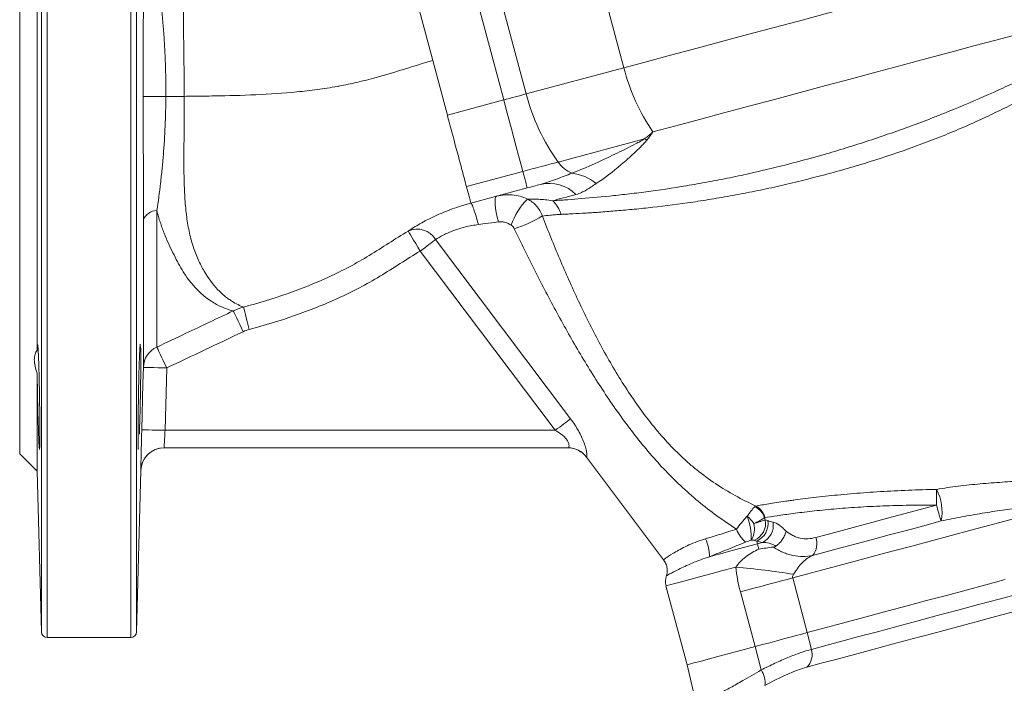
# Model space of a CAD drawing. Header units: millimetres. Extents: x 83 to 407, y -96 to 519.
# Tile 7 of 11: x 117 to 285, y 113 to 227. Entities that reach past the tile are written whole.
import ezdxf

# ---------------------------------------------------------------- set-up
doc = ezdxf.new("R2010")
doc.units = ezdxf.units.MM

msp = doc.modelspace()

# ---------------------------------------------------------------- linework, layer by layer
at = {"color": 8, "linetype": 'Continuous', "lineweight": 15}
for p, q in [((121.42, 306.23), (121.42, 121.23)), ((120.42, 213.73), (120.42, 305.25)), ((135.72, 121.23), (135.72, 304.36)), ((136.72, 303.4), (136.72, 122.2)), ((120.42, 122.2), (120.42, 213.73))]:
    msp.add_line(p, q, dxfattribs=at)
at = {"color": 7, "linetype": 'Continuous', "lineweight": 15}
for p, q in [((116.7, 213.73), (116.7, 274.73)), ((119.7, 170.48), (119.7, 256.97)), ((220.23, 218.85), (215.21, 237.58)), ((203.5, 214.36), (198.48, 233.1)), ((199.64, 213.33), (194.62, 232.06)), ((187.47, 220.11), (184.96, 229.47)), ((189.98, 210.74), (187.47, 220.11)), ((203.5, 214.36), (220.23, 218.85)), ((116.7, 152.73), (116.7, 213.73)), ((199.64, 213.33), (189.98, 210.74)), ((208.97, 202.7), (223.79, 206.67)), ((193.26, 198.49), (202.92, 201.08)), ((203.68, 198.25), (194.02, 195.66)), ((140.2, 194.37), (140.2, 170.99)), ((137.89, 167.52), (137.89, 192.8)), ((187.96, 189.42), (211.1, 158.7)), ((208.48, 156.73), (185.33, 187.44)), ((141.89, 167.42), (141.61, 156.73)), ((119.7, 149.73), (119.7, 166.55)), ((141.61, 156.73), (208.48, 156.73)), ((210.66, 153.73), (141.45, 153.73)), ((116.7, 152.73), (119.7, 149.73)), ((213.81, 152.13), (227.05, 134.56)), ((119.7, 149.73), (120.42, 122.2)), ((136.72, 122.2), (137.45, 149.83)), ((243, 137.75), (243.12, 137.28)), ((243.99, 137.51), (243.12, 137.28)), ((227.45, 130.08), (231.08, 116.56)), ((249.16, 131.45), (251.67, 122.08)), ((242.71, 119.68), (240.2, 129.05)), ((252.36, 119.2), (251.67, 122.08)), ((121.42, 121.23), (135.72, 121.23)), ((243.74, 115.67), (242.71, 119.68)), ((231.08, 116.56), (232.7, 109.53))]:
    msp.add_line(p, q, dxfattribs=at)
at = {"color": 7, "linetype": 'Continuous', "lineweight": 15, "flags": 128}
for points in [[(288.58, 237.16), (284.97, 236.19), (281.15, 235.17), (277.16, 234.1), (273.01, 232.99), (268.73, 231.84), (264.34, 230.66), (259.86, 229.46), (255.34, 228.25), (250.78, 227.03), (246.21, 225.81), (241.67, 224.59), (237.18, 223.39), (232.77, 222.2), (228.46, 221.05), (224.27, 219.93), (220.23, 218.85)], [(287.6, 224.56), (284, 223.6), (280.21, 222.58), (276.25, 221.52), (272.15, 220.42), (267.93, 219.29), (263.62, 218.14), (259.25, 216.97), (254.84, 215.79), (250.42, 214.6), (246.02, 213.42), (241.66, 212.25), (237.38, 211.11), (233.19, 209.98), (229.13, 208.9), (225.22, 207.85)], [(199.64, 213.33), (200.14, 213.46), (200.65, 213.6), (201.15, 213.73), (201.64, 213.86), (202.12, 213.99), (202.6, 214.12), (203.06, 214.24), (203.5, 214.36)], [(137.88, 213.94), (137.97, 213.93), (138.2, 213.93), (138.56, 213.93), (139.04, 213.93), (139.62, 213.93), (140.28, 213.93), (140.99, 213.93), (141.74, 213.93)], [(144.88, 213.95), (144.5, 213.95), (144.11, 213.95), (143.72, 213.94), (143.33, 213.94), (142.93, 213.94), (142.54, 213.94), (142.14, 213.93), (141.74, 213.93)], [(202.92, 201.08), (202.56, 202.41), (202.19, 203.81), (201.79, 205.29), (201.38, 206.83), (200.96, 208.41), (200.52, 210.03), (200.08, 211.67), (199.64, 213.33)], [(202.92, 201.08), (203.71, 201.29), (204.5, 201.51), (205.28, 201.71), (206.05, 201.92), (206.81, 202.12), (207.55, 202.32), (208.27, 202.52), (208.97, 202.7)], [(202.92, 201.08), (203.09, 200.45), (203.24, 199.89), (203.37, 199.4), (203.48, 199), (203.57, 198.67), (203.63, 198.44), (203.67, 198.3), (203.68, 198.25)], [(205.96, 198.87), (205.68, 198.79), (205.39, 198.71), (205.11, 198.64), (204.82, 198.56), (204.54, 198.48), (204.25, 198.41), (203.96, 198.33), (203.68, 198.25)], [(198.42, 196.84), (198.28, 196.72), (198.19, 196.43), (198.15, 196), (198.17, 195.44), (198.24, 194.77), (198.36, 194.03), (198.53, 193.24), (198.74, 192.44)], [(212.02, 197.14), (211.46, 196.99), (210.91, 196.84), (210.38, 196.7), (209.87, 196.56), (209.38, 196.43), (208.92, 196.31), (208.47, 196.19), (208.04, 196.07)], [(198.74, 192.44), (197.61, 192.29), (196.46, 192.14), (195.31, 191.99)], [(183.27, 190.87), (183.32, 190.78), (183.45, 190.58), (183.64, 190.25), (183.9, 189.83), (184.21, 189.31), (184.56, 188.73), (184.94, 188.1), (185.33, 187.44)], [(187.96, 189.42), (187.72, 189.24), (187.45, 189.03), (187.14, 188.8), (186.81, 188.56), (186.46, 188.29), (186.1, 188.02), (185.72, 187.73), (185.33, 187.44)], [(153.3, 177.19), (153.38, 177.02), (153.51, 176.76), (153.68, 176.4), (153.89, 175.95), (154.13, 175.44), (154.41, 174.87), (154.69, 174.26), (154.99, 173.63)], [(155.04, 177.85), (155.08, 177.69), (155.16, 177.42), (155.26, 177.03), (155.38, 176.55), (155.53, 175.99), (155.7, 175.37), (155.87, 174.71), (156.05, 174.02)], [(140.2, 170.99), (140.27, 170.84), (140.4, 170.58), (140.57, 170.22), (140.78, 169.77), (141.02, 169.25), (141.3, 168.67), (141.59, 168.06), (141.89, 167.42)], [(137.62, 156.83), (137.82, 164.83), (137.89, 167.52)], [(137.89, 167.52), (137.97, 167.52), (138.2, 167.52), (138.57, 167.51), (139.07, 167.49), (139.68, 167.48), (140.37, 167.46), (141.11, 167.44), (141.89, 167.42)], [(211.1, 158.7), (210.86, 158.52), (210.59, 158.32), (210.29, 158.09), (209.96, 157.84), (209.61, 157.58), (209.24, 157.3), (208.86, 157.02), (208.48, 156.73)], [(137.62, 156.83), (137.7, 156.83), (137.92, 156.82), (138.29, 156.81), (138.79, 156.8), (139.4, 156.78), (140.09, 156.77), (140.84, 156.75), (141.61, 156.73)], [(249.16, 131.45), (251.51, 132.07), (254.09, 132.77), (256.89, 133.52), (259.86, 134.31), (262.99, 135.15), (266.23, 136.02), (269.56, 136.91), (272.93, 137.81), (276.31, 138.72), (279.67, 139.62), (282.96, 140.5), (286.16, 141.36), (289.24, 142.18), (292.15, 142.96), (294.86, 143.69), (297.36, 144.36), (299.61, 144.96)], [(253.13, 138.37), (255.31, 138.95), (257.66, 139.58), (260.14, 140.24), (262.74, 140.94), (265.43, 141.66), (268.19, 142.4), (270.99, 143.15), (273.8, 143.91)], [(274.62, 141.2), (271.62, 140.39), (268.64, 139.59), (265.69, 138.8), (262.82, 138.03), (260.05, 137.29), (257.4, 136.58), (254.9, 135.91), (252.57, 135.29)], [(243.12, 137.28), (242.03, 136.99), (240.94, 136.7), (239.86, 136.41), (238.8, 136.12), (237.77, 135.85), (236.77, 135.58), (235.81, 135.32), (234.89, 135.08)], [(243.12, 137.28), (243.14, 137.22), (243.16, 137.14), (243.19, 137.05), (243.21, 136.94), (243.25, 136.82), (243.28, 136.68), (243.32, 136.54), (243.36, 136.38)], [(240.2, 129.05), (241.48, 129.39), (242.73, 129.72), (243.93, 130.04), (245.09, 130.36), (246.2, 130.65), (247.25, 130.93), (248.24, 131.2), (249.16, 131.45)], [(251.67, 122.08), (254.02, 122.71), (256.61, 123.4), (259.41, 124.15), (262.4, 124.95), (265.53, 125.79), (268.78, 126.66), (272.11, 127.56), (275.49, 128.46), (278.88, 129.37), (282.25, 130.27), (285.55, 131.16)], [(252.36, 119.2), (254.83, 119.86), (257.56, 120.59), (260.52, 121.39), (263.67, 122.23), (266.98, 123.12), (270.41, 124.04), (273.92, 124.98), (277.47, 125.93), (281.02, 126.88), (284.52, 127.82), (287.93, 128.73), (291.23, 129.61)], [(290.81, 126.66), (287.41, 125.75), (283.91, 124.81), (280.35, 123.85), (276.76, 122.89), (273.18, 121.94), (269.66, 120.99), (266.22, 120.07), (262.91, 119.18), (259.75, 118.34), (256.79, 117.54), (254.05, 116.81), (251.56, 116.14)], [(242.71, 119.68), (243.99, 120.02), (245.24, 120.35), (246.44, 120.68), (247.6, 120.99), (248.71, 121.28), (249.76, 121.57), (250.75, 121.83), (251.67, 122.08)], [(231.08, 116.56), (231.12, 116.57), (231.49, 116.67), (232.22, 116.87), (233.29, 117.15), (234.68, 117.53), (236.35, 117.97), (238.28, 118.49), (240.42, 119.06), (242.71, 119.68)]]:
    msp.add_lwpolyline(points, dxfattribs=at)
at = {"color": 8, "linetype": 'Continuous', "lineweight": 15, "flags": 128}
for points in [[(213.84, 152.13), (213.81, 152.13), (213.81, 152.13)], [(137.45, 149.83), (137.54, 150.6), (137.75, 151.25)], [(239.41, 133.29), (237.19, 132.69), (235.11, 132.13), (233.21, 131.62), (231.53, 131.17), (230.1, 130.79), (228.96, 130.49), (228.13, 130.26), (227.62, 130.13), (227.45, 130.08)]]:
    msp.add_lwpolyline(points, dxfattribs=at)
at = {"color": 7, "linetype": 'Continuous', "lineweight": 15}
for centre, radius, start, end in [((254.01, 227.52), 34.87, 194.4083, 214.3473), ((236.57, 222.76), 34.12, 194.255, 216.0086), ((218.84, 197.29), 10.61, 59.813, 62.1897), ((213.55, 205.87), 5.57, 214.6558, 246.3291), ((210.53, 193.15), 7.66, 49.8453, 84.0877), ((207.45, 192.58), 6.46, 44.9332, 103.2961), ((211.25, 188.59), 10.81, 134.2135, 162.4364), ((204.49, 192.3), 5.17, 15.974, 46.7682), ((140.23, 191.84), 2.53, 90.7066, 157.7935), ((195.3, 211.18), 20.84, 287.1614, 301.7276), ((184.79, 187.49), 3.71, 31.3844, 114.2081), ((141.83, 167.41), 3.94, 114.442, 178.283), ((141.45, 149.73), 4, 90, 178.5278), ((141.45, 149.73), 4, 89.9999, 157.6291), ((210.61, 149.73), 4, 36.6211, 90), ((210.65, 149.75), 3.98, 36.7375, 89.9685), ((311.75, 144.89), 37.96, 177.376, 181.4815), ((266.34, 142.76), 8.42, 349.2985, 27.3001), ((241.26, 140.71), 3.26, 18.6745, 64.3027), ((241.43, 141.05), 3.06, 13.6271, 62.2713), ((303.98, 151.55), 31.13, 194.2148, 199.4252), ((235.55, 135.74), 8.57, 35.7343, 47.1483), ((231.3, 138.24), 10.76, 358.1524, 20.5835), ((238.9, 139.85), 3.72, 328.2709, 13.9373), ((241.3, 140.84), 3.22, 293.2841, 9.9317), ((241.7, 140.71), 3.23, 293.7032, 9.7693), ((242.59, 140.45), 3.25, 295.493, 9.7096), ((243.71, 141.17), 4.4, 198.159, 234.2961), ((250.14, 137.32), 3.17, 320.1301, 19.2802), ((228.52, 135.28), 6.37, 358.1453, 26.666), ((230.35, 130.86), 3, 160.7294, 195), ((228.35, 2.71), 131.04, 80.7961, 85.1592), ((121.42, 122.23), 1, 181.5, 270), ((135.72, 122.23), 1, 270, 358.5), ((249.49, 118.32), 3.01, 313.625, 17.0849), ((240.53, 113.47), 3.9, 353.1526, 34.4668)]:
    msp.add_arc(centre, radius, start, end, dxfattribs=at)
for centre, major_axis, ratio in [((270.27, 151.87), (28.98, 7.76), 0.294744), ((271.02, 149.07), (31.88, 8.54), 0.267949)]:
    msp.add_ellipse(centre, major_axis=major_axis, ratio=ratio, start_param=3.571292, end_param=3.632357, dxfattribs=at)
for points, knots in [([(155.3, 249.47), (154.95, 249.41), (154.54, 249.32), (153.68, 249.09), (153.22, 248.94), (152.29, 248.56), (151.81, 248.32), (151.1, 247.91), (150.86, 247.75), (150.39, 247.42), (150.16, 247.25), (149.47, 246.67), (149.04, 246.24), (148.23, 245.25), (147.86, 244.71), (147.17, 243.49), (146.86, 242.83), (146.5, 241.92), (146.43, 241.73), (146.3, 241.35), (146.24, 241.16), (146.06, 240.57), (145.94, 240.18), (145.63, 238.95), (145.46, 238.09), (145.19, 236.28), (145.09, 235.34), (144.99, 233.87), (144.96, 233.37), (144.91, 232.34), (144.89, 231.82), (144.83, 230.25), (144.79, 229.17), (144.76, 226.97), (144.77, 225.85), (144.79, 224.13), (144.8, 223.56), (144.82, 222.39), (144.83, 221.79), (144.85, 220.01), (144.86, 218.81), (144.87, 217), (144.88, 216.39), (144.88, 215.48), (144.88, 215.18), (144.88, 214.72), (144.88, 214.49), (144.88, 214.26), (144.88, 214.11), (144.88, 214.03), (144.88, 213.95)], [0, 0, 0, 0, 0.0625, 0.0625, 0.125, 0.125, 0.1875, 0.1875, 0.21875, 0.21875, 0.25, 0.25, 0.3125, 0.3125, 0.375, 0.375, 0.4375, 0.4375, 0.453125, 0.453125, 0.46875, 0.46875, 0.5, 0.5, 0.5625, 0.5625, 0.625, 0.625, 0.65625, 0.65625, 0.6875, 0.6875, 0.75, 0.75, 0.8125, 0.8125, 0.84375, 0.84375, 0.875, 0.875, 0.9375, 0.9375, 0.96875, 0.96875, 0.984375, 0.984375, 0.992187, 0.996094, 0.996094, 1, 1, 1, 1]), ([(137.88, 213.94), (137.88, 216.01), (137.88, 218.07), (137.88, 220.62), (137.88, 221.13), (137.88, 222.15), (137.88, 222.65), (137.88, 224.16), (137.88, 225.16), (137.89, 228.1), (137.89, 230), (137.89, 233.73), (137.89, 235.54), (137.89, 237.33)], [0, 0, 0, 0, 0.25, 0.25, 0.3125, 0.3125, 0.375, 0.375, 0.5, 0.5, 0.75, 0.75, 1, 1, 1, 1]), ([(140.2, 235.56), (140.33, 234.72), (140.46, 233.87), (140.68, 232.17), (140.79, 231.32), (140.97, 229.59), (141.06, 228.72), (141.22, 226.95), (141.29, 226.06), (141.43, 224.26), (141.49, 223.34), (141.59, 221.49), (141.63, 220.55), (141.73, 217.74), (141.75, 215.84), (141.74, 213.93)], [0, 0, 0, 0, 0.125, 0.125, 0.25, 0.25, 0.375, 0.375, 0.5, 0.5, 0.625, 0.625, 0.75, 0.75, 1, 1, 1, 1]), ([(208.04, 196.07), (208.35, 196.09), (208.68, 196.11), (209.36, 196.16), (209.71, 196.18), (210.81, 196.26), (211.59, 196.32), (214.04, 196.52), (215.83, 196.68), (218.74, 196.97), (219.75, 197.08), (221.84, 197.32), (222.93, 197.45), (226.26, 197.89), (228.57, 198.23), (232.18, 198.83), (233.41, 199.05), (235.89, 199.51), (237.15, 199.75), (239.05, 200.14), (239.69, 200.27), (240.97, 200.55), (241.61, 200.69), (243.54, 201.13), (244.83, 201.43), (248.7, 202.38), (251.3, 203.07), (255.22, 204.19), (256.53, 204.57), (259.16, 205.38), (260.46, 205.79), (264.34, 207.05), (266.87, 207.93), (270.61, 209.3), (271.84, 209.77), (273.68, 210.48), (274.29, 210.72), (275.5, 211.2), (276.1, 211.45), (279.08, 212.66), (281.37, 213.65), (284.66, 215.13), (285.74, 215.62), (287.84, 216.59), (288.88, 217.07), (291.86, 218.46), (293.7, 219.32), (296.25, 220.48), (297.06, 220.85), (298.61, 221.53), (299.35, 221.86), (301.42, 222.75), (302.6, 223.25), (304.08, 223.86), (304.53, 224.05), (305.13, 224.29), (305.32, 224.37), (305.67, 224.51), (305.84, 224.58), (305.99, 224.64)], [0, 0, 0, 0, 0.015625, 0.015625, 0.03125, 0.03125, 0.0625, 0.0625, 0.125, 0.125, 0.15625, 0.15625, 0.1875, 0.1875, 0.25, 0.25, 0.28125, 0.28125, 0.3125, 0.3125, 0.328125, 0.328125, 0.34375, 0.34375, 0.375, 0.375, 0.4375, 0.4375, 0.46875, 0.46875, 0.5, 0.5, 0.5625, 0.5625, 0.59375, 0.59375, 0.609375, 0.609375, 0.625, 0.625, 0.6875, 0.6875, 0.71875, 0.71875, 0.75, 0.75, 0.8125, 0.8125, 0.84375, 0.84375, 0.875, 0.875, 0.9375, 0.9375, 0.96875, 0.96875, 0.984375, 0.984375, 1, 1, 1, 1]), ([(187.47, 220.11), (184.24, 219.14), (179.97, 217.71), (174.58, 216.35), (172.35, 215.88), (170.09, 215.47), (167.7, 215.09), (160.75, 214.29), (153.6, 214.06), (147.15, 213.98), (145.43, 213.96), (144.88, 213.95)], [0, 0, 0, 0, 0.1875, 0.25, 0.3061053, 0.3125, 0.375, 0.4375, 0.6875, 0.75, 0.7791616, 0.7791616, 0.7791616, 0.7791616]), ([(306.79, 219.62), (306.62, 219.59), (306.44, 219.55), (306.05, 219.46), (305.85, 219.41), (305.19, 219.26), (304.7, 219.14), (303.1, 218.73), (301.85, 218.39), (300.05, 217.86), (299.67, 217.75), (298.91, 217.51), (298.52, 217.38), (297.32, 216.99), (296.48, 216.7), (293.88, 215.76), (292.02, 215), (289.55, 213.88), (289.05, 213.64), (288.04, 213.17), (287.53, 212.92), (285.98, 212.18), (284.94, 211.67), (282.8, 210.64), (281.7, 210.13), (279.47, 209.11), (278.33, 208.61), (276.57, 207.87), (275.98, 207.62), (274.79, 207.14), (274.19, 206.9), (272.39, 206.2), (271.17, 205.74), (267.49, 204.41), (264.99, 203.56), (261.79, 202.57), (261.15, 202.37), (259.86, 201.98), (259.21, 201.79), (257.27, 201.23), (255.97, 200.87), (252.1, 199.84), (249.53, 199.2), (245.7, 198.33), (244.43, 198.06), (242.53, 197.67), (241.89, 197.54), (240.63, 197.29), (240, 197.17), (238.12, 196.82), (236.88, 196.61), (234.43, 196.2), (233.22, 196.01), (229.66, 195.48), (227.38, 195.19), (224.11, 194.82), (223.04, 194.71), (220.98, 194.51), (219.99, 194.42), (218.08, 194.26), (217.16, 194.19), (215.4, 194.06), (214.56, 194), (212.95, 193.9), (212.19, 193.86), (211.11, 193.8), (210.76, 193.79), (210.1, 193.75), (209.77, 193.74), (209.47, 193.73)], [0, 0, 0, 0, 0.015625, 0.015625, 0.03125, 0.03125, 0.0625, 0.0625, 0.125, 0.125, 0.140625, 0.140625, 0.15625, 0.15625, 0.1875, 0.1875, 0.25, 0.25, 0.265625, 0.265625, 0.28125, 0.28125, 0.3125, 0.3125, 0.34375, 0.34375, 0.375, 0.375, 0.390625, 0.390625, 0.40625, 0.40625, 0.4375, 0.4375, 0.5, 0.5, 0.515625, 0.515625, 0.53125, 0.53125, 0.5625, 0.5625, 0.625, 0.625, 0.65625, 0.65625, 0.671875, 0.671875, 0.6875, 0.6875, 0.71875, 0.71875, 0.75, 0.75, 0.8125, 0.8125, 0.84375, 0.84375, 0.875, 0.875, 0.90625, 0.90625, 0.9375, 0.9375, 0.96875, 0.96875, 0.984375, 0.984375, 1, 1, 1, 1]), ([(137.89, 192.8), (137.89, 194.45), (137.89, 196.13), (137.89, 198.71), (137.89, 199.58), (137.89, 201.32), (137.89, 202.2), (137.88, 206.61), (137.88, 210.22), (137.88, 213.94)], [0, 0, 0, 0, 0.25, 0.25, 0.375, 0.375, 0.5, 0.5, 1, 1, 1, 1]), ([(141.74, 213.93), (141.73, 212.22), (141.69, 210.53), (141.55, 207.19), (141.45, 205.54), (141.25, 203.1), (141.17, 202.29), (141.01, 200.68), (140.93, 199.88), (140.65, 197.49), (140.44, 195.92), (140.2, 194.37)], [0, 0, 0, 0, 0.25, 0.25, 0.5, 0.5, 0.625, 0.625, 0.75, 0.75, 1, 1, 1, 1]), ([(144.88, 213.95), (144.88, 213.88), (144.88, 213.8), (144.88, 213.65), (144.88, 213.42), (144.88, 212.89), (144.88, 212.43), (144.88, 211.53), (144.88, 210.92), (144.87, 209.13), (144.87, 207.95), (144.85, 205.6), (144.84, 204.44), (144.84, 202.71), (144.84, 202.14), (144.85, 201.01), (144.85, 200.46), (144.89, 198.81), (144.93, 197.74), (145.06, 195.66), (145.15, 194.64), (145.33, 193.17), (145.39, 192.69), (145.55, 191.75), (145.63, 191.29), (145.91, 189.95), (146.15, 189.1), (146.54, 187.89), (146.68, 187.5), (146.97, 186.73), (147.13, 186.36), (147.61, 185.27), (147.95, 184.59), (149.03, 182.73), (149.81, 181.71), (151.02, 180.45), (151.43, 180.07), (152.04, 179.58), (152.24, 179.42), (152.64, 179.13), (152.84, 179), (153.41, 178.63), (153.78, 178.43), (154.46, 178.09), (154.78, 177.95), (155.04, 177.85)], [0, 0, 0, 0, 0.003906, 0.003906, 0.007812, 0.015625, 0.03125, 0.03125, 0.0625, 0.0625, 0.125, 0.125, 0.1875, 0.1875, 0.21875, 0.21875, 0.25, 0.25, 0.3125, 0.3125, 0.375, 0.375, 0.40625, 0.40625, 0.4375, 0.4375, 0.5, 0.5, 0.53125, 0.53125, 0.5625, 0.5625, 0.625, 0.625, 0.75, 0.75, 0.8125, 0.8125, 0.84375, 0.84375, 0.875, 0.875, 0.9375, 0.9375, 1, 1, 1, 1]), ([(211.32, 200.77), (213.37, 201.58), (215.43, 202.49), (218.56, 203.97), (219.61, 204.48), (221.18, 205.27), (221.71, 205.54), (222.5, 205.95), (222.76, 206.09), (223.28, 206.38), (223.54, 206.52), (223.79, 206.67)], [0, 0, 0, 0, 0.5, 0.5, 0.75, 0.75, 0.875, 0.875, 0.9375, 0.9375, 1, 1, 1, 1]), ([(224.18, 206.46), (224.02, 206.25), (223.84, 206.06), (223.48, 205.67), (223.3, 205.49), (222.75, 204.94), (222.38, 204.58), (221.26, 203.54), (220.52, 202.88), (218.33, 201.02), (216.9, 199.92), (215.47, 199)], [0, 0, 0, 0, 0.0625, 0.0625, 0.125, 0.125, 0.25, 0.25, 0.5, 0.5, 1, 1, 1, 1]), ([(205.96, 198.87), (206.9, 199.12), (207.8, 199.43), (209.58, 200.1), (210.46, 200.45), (211.32, 200.77)], [0, 0, 0, 0, 0.5, 0.5, 1, 1, 1, 1]), ([(215.47, 199), (215.18, 198.82), (214.9, 198.62), (214.35, 198.25), (214.08, 198.07), (213.25, 197.58), (212.67, 197.31), (212.02, 197.14)], [0, 0, 0, 0, 0.25, 0.25, 0.5, 0.5, 1, 1, 1, 1]), ([(198.42, 196.84), (198.86, 196.96), (199.31, 197.04), (200.2, 197.11), (200.65, 197.11), (202.01, 196.98), (202.88, 196.74), (203.71, 196.34)], [0, 0, 0, 0, 0.25, 0.25, 0.5, 0.5, 1, 1, 1, 1]), ([(203.71, 196.34), (203.97, 196.35), (204.26, 196.35), (204.89, 196.34), (205.22, 196.33), (205.95, 196.29), (206.34, 196.26), (207.15, 196.19), (207.58, 196.14), (208.04, 196.07)], [0, 0, 0, 0, 0.25, 0.25, 0.5, 0.5, 0.75, 0.75, 1, 1, 1, 1]), ([(203.71, 196.34), (204, 196.2), (204.28, 196.03), (204.8, 195.64), (205.04, 195.41), (205.48, 194.91), (205.67, 194.65), (206.01, 194.08), (206.15, 193.77), (206.26, 193.45)], [0, 0, 0, 0, 0.25, 0.25, 0.5, 0.5, 0.75, 0.75, 1, 1, 1, 1]), ([(153.3, 177.19), (152.87, 177.3), (152.35, 177.46), (151.21, 177.91), (150.6, 178.21), (149.34, 178.95), (148.7, 179.4), (147.45, 180.47), (146.83, 181.09), (145.94, 182.16), (145.65, 182.54), (145.07, 183.34), (144.79, 183.77), (144.25, 184.67), (143.98, 185.15), (143.47, 186.13), (143.21, 186.64), (142.69, 187.68), (142.44, 188.22), (141.93, 189.34), (141.69, 189.92), (141.21, 191.12), (140.99, 191.75), (140.57, 193.03), (140.38, 193.69), (140.2, 194.37)], [0, 0, 0, 0, 0.125, 0.125, 0.25, 0.25, 0.375, 0.375, 0.5, 0.5, 0.5625, 0.5625, 0.625, 0.625, 0.6875, 0.6875, 0.75, 0.75, 0.8125, 0.8125, 0.875, 0.875, 0.9375, 0.9375, 1, 1, 1, 1]), ([(183.27, 190.87), (183.85, 191.25), (184.52, 191.67), (185.68, 192.33), (186.09, 192.55), (186.94, 192.99), (187.38, 193.21), (188.3, 193.64), (188.78, 193.85), (189.78, 194.26), (190.28, 194.46), (191.32, 194.84), (191.85, 195.02), (192.65, 195.27), (192.92, 195.35), (193.47, 195.51), (193.74, 195.59), (194.02, 195.66)], [0, 0, 0, 0, 0.25, 0.25, 0.375, 0.375, 0.5, 0.5, 0.625, 0.625, 0.75, 0.75, 0.875, 0.875, 0.9375, 0.9375, 1, 1, 1, 1]), ([(194.02, 195.66), (194.06, 195.67), (194.12, 195.59), (194.28, 195.23), (194.39, 194.96), (194.63, 194.29), (194.76, 193.88), (195.03, 192.98), (195.17, 192.49), (195.31, 191.99)], [0, 0, 0, 0, 0.25, 0.25, 0.5, 0.5, 0.75, 0.75, 1, 1, 1, 1]), ([(200.94, 191.86), (200.61, 192.07), (200.26, 192.24), (199.7, 192.4), (199.51, 192.43), (199.13, 192.47), (198.94, 192.47), (198.74, 192.44)], [0, 0, 0, 0, 0.5, 0.5, 0.75, 0.75, 1, 1, 1, 1]), ([(209.47, 193.73), (209.13, 193.71), (208.81, 193.69), (208.2, 193.65), (207.92, 193.62), (207.11, 193.55), (206.65, 193.5), (206.26, 193.45)], [0, 0, 0, 0, 0.25, 0.25, 0.5, 0.5, 1, 1, 1, 1]), ([(206.26, 193.45), (207.22, 191), (208.2, 188.55), (210.26, 183.68), (211.33, 181.27), (213.57, 176.49), (214.74, 174.13), (216.61, 170.63), (217.25, 169.48), (218.58, 167.19), (219.26, 166.05), (221.38, 162.7), (222.88, 160.53), (225.3, 157.42), (226.14, 156.41), (227.89, 154.45), (228.8, 153.49), (230.23, 152.12), (230.71, 151.67), (231.71, 150.78), (232.22, 150.35), (233.78, 149.11), (234.85, 148.33), (237.04, 146.86), (238.17, 146.18), (240.47, 144.91), (241.65, 144.31), (242.85, 143.76)], [0, 0, 0, 0, 0.125, 0.125, 0.25, 0.25, 0.375, 0.375, 0.4375, 0.4375, 0.5, 0.5, 0.625, 0.625, 0.6875, 0.6875, 0.75, 0.75, 0.78125, 0.78125, 0.8125, 0.8125, 0.875, 0.875, 0.9375, 0.9375, 1, 1, 1, 1]), ([(155.04, 177.85), (157.57, 178.52), (160.07, 179.27), (164.97, 180.99), (167.38, 181.95), (170.91, 183.57), (172.07, 184.15), (174.36, 185.37), (175.49, 186.02), (177.73, 187.37), (178.83, 188.08), (181.04, 189.49), (182.15, 190.19), (183.27, 190.87)], [0, 0, 0, 0, 0.25, 0.25, 0.5, 0.5, 0.625, 0.625, 0.75, 0.75, 0.875, 0.875, 1, 1, 1, 1]), ([(195.31, 191.99), (194.54, 191.89), (193.79, 191.75), (192.71, 191.48), (192.36, 191.38), (191.67, 191.17), (191.34, 191.06), (190.7, 190.82), (190.4, 190.69), (189.82, 190.44), (189.55, 190.31), (188.77, 189.91), (188.33, 189.65), (187.96, 189.42)], [0, 0, 0, 0, 0.25, 0.25, 0.375, 0.375, 0.5, 0.5, 0.625, 0.625, 0.75, 0.75, 1, 1, 1, 1]), ([(239.53, 139.8), (238.39, 140.53), (237.27, 141.29), (235.09, 142.88), (234.02, 143.71), (231.93, 145.43), (230.92, 146.33), (228.94, 148.19), (227.98, 149.15), (225.2, 152.1), (223.47, 154.17), (220.17, 158.43), (218.61, 160.64), (216.36, 164.01), (215.62, 165.15), (214.18, 167.44), (213.48, 168.6), (211.41, 172.08), (210.08, 174.44), (207.5, 179.19), (206.25, 181.58), (203.81, 186.41), (202.62, 188.84), (201.45, 191.27)], [0, 0, 0, 0, 0.0625, 0.0625, 0.125, 0.125, 0.1875, 0.1875, 0.25, 0.25, 0.375, 0.375, 0.5, 0.5, 0.5625, 0.5625, 0.625, 0.625, 0.75, 0.75, 0.875, 0.875, 1, 1, 1, 1]), ([(185.33, 187.44), (184.17, 186.74), (183.02, 186.01), (180.73, 184.56), (179.58, 183.83), (177.26, 182.43), (176.09, 181.77), (173.71, 180.52), (172.5, 179.93), (168.84, 178.26), (166.34, 177.27), (161.26, 175.5), (158.68, 174.72), (156.05, 174.02)], [0, 0, 0, 0, 0.125, 0.125, 0.25, 0.25, 0.375, 0.375, 0.5, 0.5, 0.75, 0.75, 1, 1, 1, 1]), ([(140.2, 170.99), (141.86, 171.78), (143.53, 172.56), (145.19, 173.35), (147.89, 174.63), (150.6, 175.91), (153.3, 177.19)], [0.00248077, 0.00248077, 0.00248077, 0.00248077, 0.008, 0.008, 0.008, 0.01697293, 0.01697293, 0.01697293, 0.01697293]), ([(119.7, 170.48), (119.54, 170.27), (119.41, 170.03), (119.24, 169.48), (119.2, 169.16), (119.2, 168.49), (119.24, 168.13), (119.41, 167.35), (119.54, 166.96), (119.7, 166.55)], [0, 0, 0, 0, 0.25, 0.25, 0.5, 0.5, 0.75, 0.75, 1, 1, 1, 1]), ([(120.09, 153.49), (120.11, 153.57), (120.14, 153.72), (120.16, 155.2), (120.16, 157.44), (120.13, 160.27), (120.08, 163.34), (120.02, 166.31), (119.94, 168.86), (119.86, 170.63), (119.8, 171.49), (119.77, 171.37), (119.76, 171.34)], [0, 0, 0, 0, 0.100973, 0.208346, 0.315696, 0.423039, 0.530392, 0.637769, 0.745177, 0.852612, 0.960056, 1, 1, 1, 1]), ([(137.38, 171.45), (137.38, 171.45), (137.36, 171.62), (137.31, 171.02), (137.23, 169.61), (137.15, 167.27), (137.08, 164.42), (137.03, 161.34), (136.99, 158.39), (136.98, 155.89), (137, 154.19), (137.02, 153.4), (137.04, 153.54), (137.05, 153.57)], [0, 0, 0, 0, 0.001973, 0.109358, 0.216785, 0.324236, 0.431687, 0.539118, 0.646517, 0.753889, 0.861244, 0.968599, 1, 1, 1, 1]), ([(137.21, 156.1), (137.23, 156.89), (137.29, 158.46), (137.36, 161.47), (137.42, 164.53), (137.46, 167.39), (137.46, 169.61), (137.44, 170.9), (137.42, 171.07), (137.42, 171.1)], [0, 0, 0, 0, 0.159594, 0.319189, 0.478766, 0.638287, 0.797745, 0.957169, 1, 1, 1, 1]), ([(119.7, 166.55), (119.71, 165.87), (119.71, 165.16), (119.73, 164.05), (119.74, 163.67), (119.75, 162.91), (119.77, 162.15), (119.78, 161.4), (119.8, 160.65), (119.81, 160.28), (119.84, 159.19), (119.86, 158.49), (119.9, 157.18), (119.92, 156.59), (119.95, 155.79), (119.96, 155.54), (119.98, 155.08), (119.99, 154.66), (120.01, 154.32), (120.03, 154.02), (120.04, 153.9), (120.06, 153.59), (120.08, 153.48), (120.09, 153.46)], [0, 0, 0, 0, 0.125, 0.125, 0.1875, 0.1875, 0.25, 0.3125, 0.3125, 0.375, 0.375, 0.5, 0.5, 0.625, 0.625, 0.6875, 0.6875, 0.75, 0.8125, 0.8125, 0.875, 0.875, 1, 1, 1, 1]), ([(211.1, 158.7), (211.6, 158.04), (212.05, 157.36), (212.65, 156.31), (212.83, 155.96), (213.15, 155.26), (213.3, 154.91), (213.54, 154.23), (213.64, 153.91), (213.75, 153.47), (213.79, 153.33), (213.84, 153.06), (213.86, 152.94), (213.91, 152.6), (213.92, 152.42), (213.91, 152.24), (213.91, 152.19), (213.88, 152.14), (213.86, 152.12), (213.84, 152.13)], [0, 0, 0, 0, 0.25, 0.25, 0.375, 0.375, 0.5, 0.5, 0.625, 0.625, 0.6875, 0.6875, 0.75, 0.75, 0.875, 0.875, 0.9375, 0.9375, 1, 1, 1, 1]), ([(137.45, 149.83), (137.45, 149.83), (137.45, 149.88), (137.45, 150.06), (137.45, 150.19), (137.46, 150.45), (137.46, 150.55), (137.47, 150.77), (137.47, 150.89), (137.48, 151.27), (137.49, 151.56), (137.5, 152.21), (137.51, 152.57), (137.53, 153.33), (137.54, 153.73), (137.55, 154.37), (137.56, 154.58), (137.57, 155.02), (137.58, 155.24), (137.59, 155.91), (137.6, 156.37), (137.62, 156.83)], [0, 0, 0, 0, 0.125, 0.125, 0.25, 0.25, 0.3125, 0.3125, 0.375, 0.375, 0.5, 0.5, 0.625, 0.625, 0.75, 0.75, 0.8125, 0.8125, 0.875, 0.875, 1, 1, 1, 1]), ([(141.61, 156.73), (141.6, 156.53), (141.59, 156.33), (141.57, 155.95), (141.56, 155.76), (141.54, 155.4), (141.53, 155.23), (141.51, 154.9), (141.5, 154.74), (141.48, 154.47), (141.48, 154.34), (141.47, 154.12), (141.46, 154.03), (141.45, 153.81), (141.45, 153.73), (141.45, 153.73)], [0, 0, 0, 0, 0.125, 0.125, 0.25, 0.25, 0.375, 0.375, 0.5, 0.5, 0.625, 0.625, 0.75, 0.75, 1, 1, 1, 1]), ([(210.66, 153.73), (210.71, 153.73), (210.75, 153.75), (210.81, 153.86), (210.83, 153.95), (210.84, 154.11), (210.83, 154.17), (210.82, 154.3), (210.8, 154.38), (210.74, 154.61), (210.66, 154.78), (210.5, 155.04), (210.44, 155.13), (210.31, 155.3), (210.24, 155.38), (210.01, 155.63), (209.84, 155.79), (209.3, 156.23), (208.9, 156.49), (208.48, 156.73)], [0, 0, 0, 0, 0.125, 0.125, 0.25, 0.25, 0.3125, 0.3125, 0.375, 0.375, 0.5, 0.5, 0.5625, 0.5625, 0.625, 0.625, 0.75, 0.75, 1, 1, 1, 1]), ([(273.83, 146.62), (275.05, 146.83), (276.29, 147), (278.78, 147.31), (280.03, 147.45), (281.93, 147.62), (282.56, 147.67), (283.82, 147.77), (284.45, 147.81), (286.3, 147.93), (287.52, 148), (289.32, 148.08), (289.91, 148.1), (291.09, 148.15), (291.66, 148.17), (293.35, 148.22), (294.43, 148.25), (295.97, 148.28), (296.48, 148.29), (297.46, 148.31), (297.95, 148.32), (299.35, 148.34), (300.21, 148.36), (301.02, 148.37)], [0, 0, 0, 0, 0.125, 0.125, 0.25, 0.25, 0.3125, 0.3125, 0.375, 0.375, 0.5, 0.5, 0.5625, 0.5625, 0.625, 0.625, 0.75, 0.75, 0.8125, 0.8125, 0.875, 0.875, 1, 1, 1, 1]), ([(242.85, 143.76), (243.48, 143.88), (244.22, 144), (245.91, 144.27), (246.87, 144.42), (248.19, 144.61), (248.46, 144.64), (249.02, 144.72), (249.3, 144.76), (250.16, 144.87), (250.75, 144.95), (252.59, 145.18), (253.89, 145.33), (255.96, 145.56), (256.68, 145.63), (258.12, 145.77), (258.85, 145.83), (261.09, 146.02), (262.61, 146.13), (264.97, 146.28), (265.76, 146.32), (267.37, 146.4), (268.18, 146.44), (270.59, 146.54), (272.21, 146.59), (273.83, 146.62)], [0, 0, 0, 0, 0.125, 0.125, 0.25, 0.25, 0.28125, 0.28125, 0.3125, 0.3125, 0.375, 0.375, 0.5, 0.5, 0.5625, 0.5625, 0.625, 0.625, 0.75, 0.75, 0.8125, 0.8125, 0.875, 0.875, 1, 1, 1, 1]), ([(242.68, 143.65), (242.6, 143.58), (242.51, 143.49), (242.32, 143.29), (242.22, 143.16), (242, 142.88), (241.88, 142.73), (241.64, 142.4), (241.51, 142.21), (241.38, 142.02)], [0, 0, 0, 0, 0.25, 0.25, 0.5, 0.5, 0.75, 0.75, 1, 1, 1, 1]), ([(273.8, 143.91), (272.27, 143.92), (270.74, 143.91), (268.44, 143.88), (267.68, 143.87), (266.15, 143.83), (265.39, 143.81), (263.16, 143.72), (261.71, 143.65), (259.59, 143.51), (258.89, 143.46), (257.52, 143.36), (256.85, 143.3), (254.88, 143.13), (253.65, 143), (251.9, 142.81), (251.34, 142.74), (250.25, 142.61), (249.72, 142.54), (248.22, 142.35), (247.31, 142.22), (245.71, 141.99), (245, 141.88), (244.4, 141.77)], [0, 0, 0, 0, 0.125, 0.125, 0.1875, 0.1875, 0.25, 0.25, 0.375, 0.375, 0.4375, 0.4375, 0.5, 0.5, 0.625, 0.625, 0.6875, 0.6875, 0.75, 0.75, 0.875, 0.875, 1, 1, 1, 1]), ([(299.61, 144.96), (298.86, 144.87), (298.07, 144.77), (296.8, 144.62), (296.36, 144.56), (295.46, 144.45), (295, 144.39), (293.6, 144.22), (292.62, 144.09), (290.58, 143.83), (289.51, 143.69), (287.34, 143.39), (286.23, 143.23), (284.53, 142.98), (283.96, 142.89), (282.8, 142.71), (282.22, 142.61), (280.47, 142.32), (279.3, 142.12), (276.96, 141.68), (275.79, 141.44), (274.62, 141.2)], [0, 0, 0, 0, 0.125, 0.125, 0.1875, 0.1875, 0.25, 0.25, 0.375, 0.375, 0.5, 0.5, 0.625, 0.625, 0.6875, 0.6875, 0.75, 0.75, 0.875, 0.875, 1, 1, 1, 1]), ([(239.53, 139.8), (239.81, 140.18), (240.1, 140.57), (240.58, 141.14), (240.74, 141.33), (241.06, 141.69), (241.22, 141.86), (241.38, 142.02)], [0, 0, 0, 0, 0.5, 0.5, 0.75, 0.75, 1, 1, 1, 1]), ([(244.35, 141.75), (244.27, 141.69), (244.16, 141.63), (243.92, 141.48), (243.78, 141.4), (243.46, 141.23), (243.29, 141.14), (242.92, 140.95), (242.71, 140.85), (242.51, 140.75)], [0, 0, 0, 0, 0.25, 0.25, 0.5, 0.5, 0.75, 0.75, 1, 1, 1, 1]), ([(242.51, 140.75), (242.73, 140.82), (242.94, 140.89), (243.33, 141.01), (243.51, 141.07), (243.85, 141.18), (244, 141.23), (244.26, 141.32), (244.37, 141.36), (244.47, 141.39)], [0, 0, 0, 0, 0.25, 0.25, 0.5, 0.5, 0.75, 0.75, 1, 1, 1, 1]), ([(245.79, 141), (246.14, 140.91), (246.5, 140.74), (247.07, 140.34), (247.26, 140.19), (247.64, 139.84), (247.83, 139.65), (248.02, 139.44)], [0, 0, 0, 0, 0.5, 0.5, 0.75, 0.75, 1, 1, 1, 1]), ([(234.21, 138.14), (235.1, 138.41), (235.99, 138.68), (237.34, 139.1), (237.78, 139.24), (238.67, 139.52), (239.1, 139.66), (239.53, 139.8)], [0, 0, 0, 0, 0.5, 0.5, 0.75, 0.75, 1, 1, 1, 1]), ([(246.3, 136.9), (246.52, 137.06), (246.72, 137.23), (247, 137.53), (247.1, 137.63), (247.27, 137.84), (247.35, 137.95), (247.57, 138.28), (247.7, 138.52), (247.85, 138.86), (247.9, 138.98), (247.97, 139.21), (248, 139.33), (248.02, 139.44)], [0, 0, 0, 0, 0.25, 0.25, 0.375, 0.375, 0.5, 0.5, 0.75, 0.75, 0.875, 0.875, 1, 1, 1, 1]), ([(248.02, 139.44), (248.4, 139.15), (248.79, 138.9), (249.4, 138.6), (249.61, 138.51), (250.03, 138.36), (250.24, 138.3), (250.88, 138.16), (251.32, 138.13), (252.22, 138.17), (252.67, 138.24), (253.13, 138.37)], [0, 0, 0, 0, 0.25, 0.25, 0.375, 0.375, 0.5, 0.5, 0.75, 0.75, 1, 1, 1, 1]), ([(241.14, 137.6), (240.64, 137.39), (240.13, 137.18), (239.1, 136.76), (238.57, 136.54), (236.99, 135.91), (235.94, 135.49), (234.89, 135.08)], [0, 0, 0, 0, 0.25, 0.25, 0.5, 0.5, 1, 1, 1, 1]), ([(242.06, 137.89), (241.9, 137.86), (241.74, 137.81), (241.44, 137.71), (241.29, 137.66), (241.14, 137.6)], [0, 0, 0, 0, 0.5, 0.5, 1, 1, 1, 1]), ([(242.57, 137.89), (242.52, 137.9), (242.45, 137.91), (242.28, 137.92), (242.18, 137.91), (242.06, 137.89)], [0, 0, 0, 0, 0.5, 0.5, 1, 1, 1, 1]), ([(246.3, 136.9), (246.11, 137.02), (245.92, 137.11), (245.53, 137.26), (245.33, 137.33), (244.74, 137.48), (244.36, 137.52), (243.99, 137.51)], [0, 0, 0, 0, 0.25, 0.25, 0.5, 0.5, 1, 1, 1, 1]), ([(245.83, 136.73), (245.91, 136.74), (245.99, 136.76), (246.16, 136.82), (246.23, 136.85), (246.3, 136.9)], [0, 0, 0, 0, 0.5, 0.5, 1, 1, 1, 1]), ([(252.57, 135.29), (252.03, 135.18), (251.47, 135.12), (250.33, 135.12), (249.76, 135.18), (248.91, 135.36), (248.62, 135.43), (248.05, 135.61), (247.76, 135.71), (246.92, 136.07), (246.37, 136.37), (245.83, 136.73)], [0, 0, 0, 0, 0.25, 0.25, 0.5, 0.5, 0.625, 0.625, 0.75, 0.75, 1, 1, 1, 1]), ([(239.41, 133.29), (239.65, 133.63), (239.92, 133.95), (240.37, 134.4), (240.53, 134.55), (240.85, 134.83), (241.01, 134.96), (241.86, 135.6), (242.6, 136.02), (243.36, 136.38)], [0, 0, 0, 0, 0.25, 0.25, 0.375, 0.375, 0.5, 0.5, 1, 1, 1, 1]), ([(252.57, 135.29), (252.39, 135.21), (252.22, 135.12), (251.87, 134.92), (251.7, 134.81), (251.21, 134.46), (250.91, 134.19), (250.51, 133.74), (250.38, 133.59), (250.14, 133.28), (250.02, 133.12), (249.69, 132.66), (249.5, 132.36), (249.31, 132.07)], [0, 0, 0, 0, 0.125, 0.125, 0.25, 0.25, 0.5, 0.5, 0.625, 0.625, 0.75, 0.75, 1, 1, 1, 1]), ([(227.02, 134.55), (227.18, 134.32), (227.5, 133.87), (227.66, 133.09), (227.67, 132.4), (227.55, 132.01), (227.51, 131.85)], [0, 0, 0, 0, 0.282989, 0.573909, 0.823771, 1, 1, 1, 1]), ([(249.31, 132.07), (249.26, 131.98), (249.21, 131.89), (249.16, 131.74), (249.15, 131.68), (249.14, 131.57), (249.15, 131.5), (249.16, 131.45)], [0, 0, 0, 0, 0.5, 0.5, 0.75, 0.75, 1, 1, 1, 1]), ([(243.74, 115.67), (244.55, 116.08), (245.34, 116.46), (246.88, 117.17), (247.63, 117.5), (248.72, 117.95), (249.09, 118.1), (249.79, 118.37), (250.13, 118.49), (251.13, 118.84), (251.76, 119.04), (252.36, 119.2)], [0, 0, 0, 0, 0.25, 0.25, 0.5, 0.5, 0.625, 0.625, 0.75, 0.75, 1, 1, 1, 1]), ([(251.56, 116.14), (251.06, 116.01), (250.53, 115.84), (249.7, 115.53), (249.41, 115.42), (248.82, 115.18), (248.52, 115.05), (247, 114.38), (245.73, 113.73), (244.4, 113.01)], [0, 0, 0, 0, 0.25, 0.25, 0.375, 0.375, 0.5, 0.5, 1, 1, 1, 1])]:
    msp.add_open_spline(points, degree=3, knots=knots, dxfattribs=at)
for points in [[(193.26, 198.49), (193.03, 199.35), (192.54, 201.19), (191.73, 204.22), (190.86, 207.44), (190.27, 209.64), (189.98, 210.74)], [(223.79, 206.67), (224.26, 207.06), (224.74, 207.45), (225.22, 207.85)], [(224.18, 206.46), (224.52, 206.92), (224.87, 207.38), (225.22, 207.85)], [(194.02, 195.66), (194.02, 195.66), (193.99, 195.79), (193.84, 196.34), (193.59, 197.25), (193.38, 198.06), (193.26, 198.49)], [(201.45, 191.27), (201.34, 191.51), (201.16, 191.71), (200.94, 191.86)], [(153.3, 177.19), (153.86, 177.46), (154.44, 177.68), (155.04, 177.85)], [(156.05, 174.02), (155.69, 173.93), (155.33, 173.8), (154.99, 173.63)], [(154.99, 173.63), (150.63, 171.56), (146.26, 169.49), (141.89, 167.42)], [(242.85, 143.76), (242.79, 143.74), (242.74, 143.7), (242.68, 143.65)], [(244.4, 141.77), (244.38, 141.77), (244.37, 141.76), (244.35, 141.75)], [(244.35, 141.75), (244.39, 141.63), (244.43, 141.51), (244.47, 141.39)], [(244.47, 141.39), (244.6, 141.35), (244.74, 141.3), (244.88, 141.25)], [(243, 137.75), (242.85, 137.79), (242.71, 137.84), (242.57, 137.89)], [(245.83, 136.73), (245, 136.63), (244.18, 136.51), (243.36, 136.38)], [(240.2, 129.05), (239.83, 130.44), (239.56, 131.85), (239.41, 133.29)]]:
    msp.add_open_spline(points, degree=3, dxfattribs=at)
at = {"color": 8, "linetype": 'Continuous', "lineweight": 15}
for points, knots in [([(227.1, 134.59), (227.15, 134.63), (227.24, 134.7), (228.5, 135.59), (230.62, 136.78), (232.73, 137.68), (233.99, 138.07), (234.21, 138.14)], [0, 0, 0, 0, 0.212918, 0.458707, 0.703769, 0.946851, 1, 1, 1, 1]), ([(234.89, 135.08), (234.65, 134.99), (233.33, 134.54), (231.17, 133.67), (229, 132.63), (227.7, 131.92), (227.6, 131.86), (227.56, 131.84)], [0, 0, 0, 0, 0.0533715, 0.2965085, 0.540926, 0.7867666, 1, 1, 1, 1]), ([(232.76, 109.54), (232.74, 109.53), (232.7, 109.51), (233.08, 109.71), (233.86, 110.12), (235.07, 110.77), (236.61, 111.61), (238.48, 112.64), (240.83, 113.97), (242.68, 115.05), (243.74, 115.67)], [0, 0, 0, 0, 0.052254, 0.180121, 0.307993, 0.436263, 0.564545, 0.694471, 0.824414, 1, 1, 1, 1])]:
    msp.add_open_spline(points, degree=3, knots=knots, dxfattribs=at)

doc.saveas('drawing.dxf')
